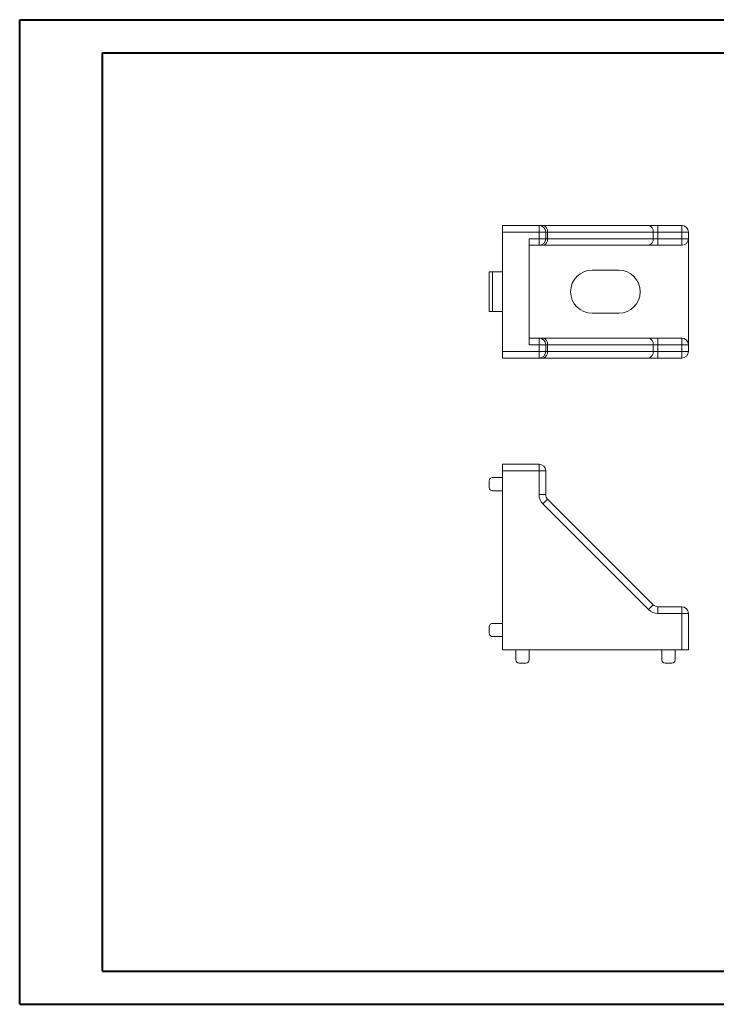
# Model space of a CAD drawing. Header units: millimetres. Extents: x 0 to 420, y 0 to 297.
# Tile 1 of 2: x 0 to 210, y 0 to 297. Entities that reach past the tile are written whole.
import ezdxf

# ---------------------------------------------------------------- set-up
doc = ezdxf.new("R2010")
doc.units = ezdxf.units.MM

msp = doc.modelspace()

# ---------------------------------------------------------------- linework, layer by layer
at = {"color": 7, "linetype": 'Continuous', "lineweight": 40}
for p, q in [((0.08, 0.21), (0.08, 297.21)), ((0.08, 297.21), (420.08, 297.21)), ((25.08, 10.21), (25.08, 287.21)), ((25.08, 287.21), (410.08, 287.21)), ((25.08, 10.21), (410.08, 10.21)), ((0.08, 0.21), (420.08, 0.21))]:
    msp.add_line(p, q, dxfattribs=at)
at = {"color": 7, "linetype": 'Continuous', "lineweight": 15}
for p, q in [((145.65, 235.16), (156.65, 235.16)), ((145.65, 233.16), (145.65, 235.16)), ((156.65, 235.16), (156.65, 233.16)), ((157.82, 235.16), (156.65, 235.16)), ((157.82, 235.16), (189.65, 235.16)), ((192.48, 235.16), (189.65, 235.16)), ((192.48, 233.16), (192.48, 235.16)), ((192.48, 235.16), (199.65, 235.16)), ((199.65, 233.16), (199.65, 235.16)), ((156.65, 233.16), (145.65, 233.16)), ((145.65, 197.16), (145.65, 233.16)), ((158.65, 233.16), (156.65, 233.16)), ((156.65, 231.16), (156.65, 233.16)), ((158.65, 233.16), (158.65, 231.16)), ((159.23, 233.16), (158.65, 233.16)), ((159.23, 233.16), (159.23, 231.16)), ((191.06, 233.16), (159.23, 233.16)), ((191.06, 231.16), (191.06, 233.16)), ((192.48, 233.16), (191.06, 233.16)), ((192.48, 233.16), (192.48, 231.16)), ((199.65, 233.16), (192.48, 233.16)), ((201.65, 233.16), (199.65, 233.16)), ((199.65, 231.16), (199.65, 233.16)), ((201.65, 233.16), (201.65, 231.16)), ((153.65, 231.16), (156.65, 231.16)), ((153.65, 199.16), (153.65, 231.16)), ((156.65, 229.16), (153.65, 229.16)), ((158.65, 231.16), (156.65, 231.16)), ((156.65, 229.16), (156.65, 231.16)), ((156.65, 229.16), (157.82, 229.16)), ((189.65, 229.16), (157.82, 229.16)), ((159.23, 231.16), (158.65, 231.16)), ((159.23, 231.16), (191.06, 231.16)), ((189.65, 229.16), (192.48, 229.16)), ((192.48, 231.16), (191.06, 231.16)), ((192.48, 231.16), (192.48, 229.16)), ((192.48, 231.16), (199.65, 231.16)), ((199.65, 229.16), (192.48, 229.16)), ((201.65, 231.16), (199.65, 231.16)), ((199.65, 229.16), (199.65, 231.16)), ((201.65, 199.16), (201.65, 231.16)), ((141.65, 209.16), (141.65, 221.16)), ((141.65, 221.16), (142.65, 221.16)), ((142.65, 221.16), (142.65, 209.16)), ((142.65, 221.16), (145.65, 221.16)), ((180.65, 221.66), (172.65, 221.66)), ((142.65, 209.16), (141.65, 209.16)), ((142.65, 209.16), (145.65, 209.16)), ((172.65, 208.66), (180.65, 208.66)), ((153.65, 201.16), (156.65, 201.16)), ((156.65, 199.16), (153.65, 199.16)), ((156.65, 199.16), (156.65, 201.16)), ((157.82, 201.16), (156.65, 201.16)), ((156.65, 197.16), (156.65, 199.16)), ((156.65, 199.16), (158.65, 199.16)), ((157.82, 201.16), (189.65, 201.16)), ((158.65, 199.16), (158.65, 197.16)), ((159.23, 199.16), (158.65, 199.16)), ((159.23, 199.16), (159.23, 197.16)), ((191.06, 199.16), (159.23, 199.16)), ((192.48, 201.16), (189.65, 201.16)), ((191.06, 197.16), (191.06, 199.16)), ((192.48, 199.16), (191.06, 199.16)), ((192.48, 199.16), (192.48, 201.16)), ((192.48, 201.16), (199.65, 201.16)), ((192.48, 199.16), (192.48, 197.16)), ((199.65, 199.16), (192.48, 199.16)), ((199.65, 199.16), (199.65, 201.16)), ((199.65, 199.16), (201.65, 199.16)), ((199.65, 197.16), (199.65, 199.16)), ((201.65, 199.16), (201.65, 197.16)), ((145.65, 197.16), (156.65, 197.16)), ((145.65, 195.16), (145.65, 197.16)), ((156.65, 197.16), (158.65, 197.16)), ((156.65, 197.16), (156.65, 195.16)), ((159.23, 197.16), (158.65, 197.16)), ((159.23, 197.16), (191.06, 197.16)), ((192.48, 197.16), (191.06, 197.16)), ((192.48, 197.16), (192.48, 195.16)), ((192.48, 197.16), (199.65, 197.16)), ((199.65, 197.16), (201.65, 197.16)), ((199.65, 195.16), (199.65, 197.16)), ((156.65, 195.16), (145.65, 195.16)), ((156.65, 195.16), (157.82, 195.16)), ((189.65, 195.16), (157.82, 195.16)), ((189.65, 195.16), (192.48, 195.16)), ((199.65, 195.16), (192.48, 195.16)), ((145.65, 163.13), (156.65, 163.13)), ((145.65, 161.13), (145.65, 163.13)), ((156.65, 161.13), (145.65, 161.13)), ((145.65, 161.13), (145.65, 107.13)), ((156.65, 163.13), (156.65, 161.13)), ((156.65, 153.96), (156.65, 161.13)), ((158.65, 161.13), (156.65, 161.13)), ((158.65, 161.13), (158.65, 153.96)), ((141.65, 158.13), (141.65, 156.13)), ((142.65, 159.13), (145.65, 159.13)), ((142.65, 155.13), (145.65, 155.13)), ((158.65, 153.96), (156.65, 153.96)), ((159.23, 152.55), (157.82, 151.13)), ((159.23, 152.55), (191.06, 120.72)), ((189.65, 119.3), (157.82, 151.13)), ((191.06, 120.72), (189.65, 119.3)), ((192.48, 120.13), (192.48, 118.13)), ((192.48, 120.13), (199.65, 120.13)), ((199.65, 118.13), (199.65, 120.13)), ((199.65, 118.13), (192.48, 118.13)), ((199.65, 107.13), (199.65, 118.13)), ((199.65, 118.13), (201.65, 118.13)), ((201.65, 118.13), (201.65, 107.13)), ((141.65, 114.13), (141.65, 112.13)), ((142.65, 115.13), (145.65, 115.13)), ((142.65, 111.13), (145.65, 111.13)), ((145.65, 107.13), (199.65, 107.13)), ((149.65, 104.13), (149.65, 107.13)), ((153.65, 104.13), (153.65, 107.13)), ((193.65, 104.13), (193.65, 107.13)), ((197.65, 104.13), (197.65, 107.13)), ((201.65, 107.13), (199.65, 107.13)), ((152.65, 103.13), (150.65, 103.13)), ((196.65, 103.13), (194.65, 103.13))]:
    msp.add_line(p, q, dxfattribs=at)
for centre, radius, start, end in [((156.65, 233.16), 2, 0, 90), ((157.46, 233.41), 1.79, 351.9505, 78.5782), ((189.29, 233.41), 1.79, 351.9505, 78.5782), ((199.65, 233.16), 2, 0, 90), ((156.65, 231.16), 2, 270, 0), ((157.46, 230.91), 1.79, 281.4218, 8.0495), ((189.29, 230.91), 1.79, 281.4218, 8.0495), ((199.65, 231.16), 2, 270, 0), ((172.65, 215.16), 6.5, 90, 270), ((180.65, 215.16), 6.5, 270, 90), ((156.65, 199.16), 2, 0, 90), ((157.46, 199.41), 1.79, 351.9505, 78.5782), ((189.29, 199.41), 1.79, 351.9505, 78.5782), ((199.65, 199.16), 2, 0, 90), ((156.65, 197.16), 2, 270, 0), ((157.46, 196.91), 1.79, 281.4218, 8.0495), ((189.29, 196.91), 1.79, 281.4218, 8.0495), ((199.65, 197.16), 2, 270, 0), ((156.65, 161.13), 2, 0, 90), ((142.65, 158.13), 1, 90, 180), ((142.65, 156.13), 1, 180, 270), ((160.65, 153.96), 4, 180, 225), ((160.65, 153.96), 2, 180, 225), ((192.48, 122.13), 4, 225, 270), ((192.48, 122.13), 2, 225, 270), ((199.65, 118.13), 2, 0, 90), ((142.65, 114.13), 1, 90, 180), ((142.65, 112.13), 1, 180, 270), ((150.65, 104.13), 1, 180, 270), ((152.65, 104.13), 1, 270, 0), ((194.65, 104.13), 1, 180, 270), ((196.65, 104.13), 1, 270, 0)]:
    msp.add_arc(centre, radius, start, end, dxfattribs=at)

doc.saveas('drawing.dxf')
